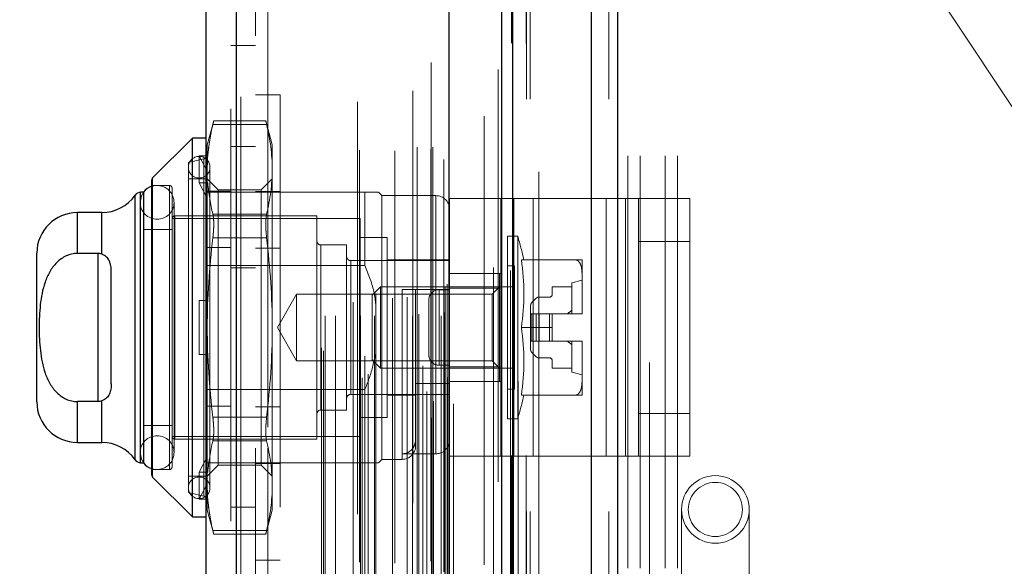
# Model space of a CAD drawing. Header units: inches. Extents: x 0.2 to 10.8, y 0.2 to 8.2.
# Tile 117 of 127: x 5.817 to 6.056, y 5.086 to 5.218. Entities that reach past the tile are written whole.
import ezdxf

# ---------------------------------------------------------------- set-up
doc = ezdxf.new("R2010")
doc.units = ezdxf.units.IN
doc.header["$MEASUREMENT"] = 0
doc.linetypes.add('HIDDEN', pattern=[0.07500000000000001, 0.05, -0.025])
doc.layers.add('DIMENSIONS', color=140, linetype='Continuous')
doc.styles.add('SLDTEXTSTYLE0', font='TXT', dxfattribs={"width": 0.7})
doc.dimstyles.new('SLDDIMSTYLE0', dxfattribs={"dimtxt": 0.0849609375, "dimasz": 0.13, "dimexe": 0, "dimexo": 0.0625, "dimgap": 0.021240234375, "dimtad": 0, "dimtih": 1, "dimtoh": 1, "dimlfac": 12, "dimrnd": 1e-09, "dimzin": 12, "dimdsep": 46, "dimtxsty": 'SLDTEXTSTYLE0', "dimsah": 1, "dimcen": 0.09, "dimadec": 0, "dimazin": 3, "dimtfac": 1, "dimtofl": 0, "dimtmove": 0, "dimatfit": 3, "dimfxl": 0, "dimfrac": 2, "dimtolj": 1, "dimtzin": 12, "dimarcsym": 0})

# ---------------------------------------------------------------- blocks, each defined once
blk = doc.blocks.new('_D_17')
at = {"layer": 'DIMENSIONS'}
for p, q in [((5.914758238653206, 5.237136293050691), (5.462429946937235, 5.237136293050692)), ((5.587429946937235, 5.237136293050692), (5.58742994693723, 4.13229373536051)), ((5.425855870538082, 3.97824279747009), (5.39732577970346, 3.97824279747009)), ((5.39732577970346, 3.97824279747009), (5.39732577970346, 3.843211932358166)), ((5.749004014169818, 3.97824279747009), (5.777534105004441, 3.97824279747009)), ((5.777534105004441, 3.97824279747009), (5.777534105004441, 3.843211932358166)), ((5.39732577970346, 3.843211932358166), (5.425855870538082, 3.843211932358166)), ((5.777534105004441, 3.843211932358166), (5.749004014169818, 3.843211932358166)), ((5.587429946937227, 3.196802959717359), (5.587429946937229, 3.824191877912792)), ((5.914758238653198, 3.196802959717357), (5.462429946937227, 3.196802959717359))]:
    blk.add_line(p, q, dxfattribs=at)
for points in [[(5.587429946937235, 5.237136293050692), (5.567429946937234, 5.107136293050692), (5.607429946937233, 5.107136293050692)], [(5.587429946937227, 3.196802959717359), (5.607429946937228, 3.326802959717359), (5.567429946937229, 3.326802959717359)]]:
    blk.add_solid(points, dxfattribs=at)
at = {"layer": 'DIMENSIONS', "char_height": 0.08333333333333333, "attachment_point": 1, "style": 'SLDTEXTSTYLE0'}
for s, insert in [('24.48', (5.425855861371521, 4.104685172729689)), ('621.9', (5.425855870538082, 3.950634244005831))]:
    blk.add_mtext(s, dxfattribs=dict(at, insert=insert))
blk = doc.blocks.new('_D_18')
at = {"layer": 'DIMENSIONS'}
for p, q in [((5.884174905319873, 5.35238629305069), (5.126569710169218, 5.352386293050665)), ((5.251569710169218, 5.352386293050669), (5.25156971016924, 4.666890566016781)), ((5.089995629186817, 4.536759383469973), (5.061465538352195, 4.536759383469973)), ((5.061465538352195, 4.536759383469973), (5.061465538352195, 4.401728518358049)), ((5.413143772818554, 4.536759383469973), (5.441673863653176, 4.536759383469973)), ((5.441673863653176, 4.536759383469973), (5.441673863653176, 4.401728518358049)), ((5.061465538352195, 4.401728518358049), (5.089995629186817, 4.401728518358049)), ((5.441673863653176, 4.401728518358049), (5.413143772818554, 4.401728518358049)), ((5.25156971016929, 3.081469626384), (5.251569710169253, 4.247677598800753)), ((5.884174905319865, 3.081469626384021), (5.12656971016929, 3.081469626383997))]:
    blk.add_line(p, q, dxfattribs=at)
for points in [[(5.251569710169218, 5.352386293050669), (5.231569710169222, 5.222386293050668), (5.271569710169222, 5.22238629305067)], [(5.25156971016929, 3.081469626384), (5.271569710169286, 3.211469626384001), (5.231569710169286, 3.211469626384)]]:
    blk.add_solid(points, dxfattribs=at)
at = {"layer": 'DIMENSIONS', "char_height": 0.08333333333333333, "attachment_point": 1, "style": 'SLDTEXTSTYLE0'}
for s, insert in [('27.25', (5.089995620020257, 4.663201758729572)), ('692.2', (5.089995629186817, 4.509150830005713)), ('OPENING', (4.989532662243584, 4.355099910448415))]:
    blk.add_mtext(s, dxfattribs=dict(at, insert=insert))

msp = doc.modelspace()

# ---------------------------------------------------------------- linework, layer by layer
at = {"color": 7, "linetype": 'Continuous', "lineweight": 25}
for p, q in [((5.962250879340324, 5.444882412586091), (5.962250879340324, 2.999052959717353)), ((5.955886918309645, 2.999052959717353), (5.955886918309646, 5.443702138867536)), ((5.934174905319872, 2.999052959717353), (5.934174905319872, 5.43446962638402)), ((5.936810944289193, 2.999052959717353), (5.936810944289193, 5.434728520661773)), ((5.921371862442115, 3.02515738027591), (5.921371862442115, 5.408765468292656)), ((5.869850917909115, 3.034241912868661), (5.869850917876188, 5.399680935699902)), ((5.862413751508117, 5.396735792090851), (5.862413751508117, 3.037187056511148)), ((5.859132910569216, 5.189632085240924), (5.84948257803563, 5.179981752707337)), ((5.862413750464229, 5.189632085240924), (5.859132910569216, 5.189632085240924)), ((5.859132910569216, 5.097768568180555), (5.859132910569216, 5.189632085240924)), ((5.849290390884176, 5.107882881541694), (5.849290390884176, 5.179517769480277)), ((5.84948257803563, 5.107418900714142), (5.84948257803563, 5.179981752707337)), ((5.845235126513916, 5.111594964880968), (5.845235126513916, 5.175805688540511)), ((5.847292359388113, 5.17650872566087), (5.846581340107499, 5.17650872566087)), ((5.846581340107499, 5.110891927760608), (5.846581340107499, 5.17650872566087)), ((5.847321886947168, 5.110891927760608), (5.847321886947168, 5.17650872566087)), ((5.837157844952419, 5.171587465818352), (5.831245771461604, 5.171587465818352)), ((5.831245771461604, 5.161670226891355), (5.831245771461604, 5.171587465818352)), ((5.837157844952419, 5.161486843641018), (5.837157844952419, 5.171587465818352)), ((5.821403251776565, 5.125655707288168), (5.821403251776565, 5.161744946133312)), ((5.836167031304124, 5.161670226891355), (5.831245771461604, 5.161670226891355)), ((5.836167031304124, 5.161670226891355), (5.836167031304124, 5.125730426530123)), ((5.839447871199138, 5.130012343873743), (5.839447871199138, 5.157388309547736)), ((5.836167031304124, 5.125730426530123), (5.831245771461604, 5.125730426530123)), ((5.831245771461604, 5.115813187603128), (5.831245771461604, 5.125730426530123)), ((5.837157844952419, 5.115813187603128), (5.837157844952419, 5.12591380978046)), ((5.831245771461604, 5.115813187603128), (5.837157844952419, 5.115813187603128)), ((5.846581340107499, 5.110891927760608), (5.847292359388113, 5.110891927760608)), ((5.84948257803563, 5.107418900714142), (5.859132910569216, 5.097768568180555)), ((5.859132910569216, 5.097768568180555), (5.862413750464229, 5.097768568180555))]:
    msp.add_line(p, q, dxfattribs=at)
at = {"color": 7, "linetype": 'HIDDEN', "lineweight": 18}
for p, q in [((5.962250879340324, 5.444882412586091), (5.962250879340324, 2.999052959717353)), ((5.962250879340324, 2.999052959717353), (5.962250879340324, 5.444882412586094)), ((5.962250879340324, 2.999052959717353), (5.962250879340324, 5.444882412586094)), ((5.955886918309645, 2.999052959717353), (5.955886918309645, 5.443702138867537)), ((5.960129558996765, 2.999052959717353), (5.960129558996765, 5.443702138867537)), ((5.960129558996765, 2.999052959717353), (5.960129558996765, 5.443702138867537)), ((5.936810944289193, 2.999052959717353), (5.936810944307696, 5.434728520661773)), ((5.940174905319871, 2.999052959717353), (5.940174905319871, 5.43446962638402)), ((5.941053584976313, 2.999052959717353), (5.941053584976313, 5.434728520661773)), ((5.941053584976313, 2.999052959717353), (5.941053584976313, 5.434728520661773)), ((5.936556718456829, 3.012687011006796), (5.936556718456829, 5.42123583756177)), ((5.917146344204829, 3.021823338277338), (5.917146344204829, 5.412099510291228)), ((5.917146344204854, 3.021823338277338), (5.917146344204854, 5.412099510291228)), ((5.922413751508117, 3.02515738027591), (5.922413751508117, 5.408765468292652)), ((5.915008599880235, 3.026891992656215), (5.915008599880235, 5.40703085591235)), ((5.917062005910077, 5.408005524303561), (5.917062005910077, 3.025917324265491)), ((5.917571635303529, 3.025827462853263), (5.917571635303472, 5.40809538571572)), ((5.933301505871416, 5.406280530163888), (5.933301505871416, 3.027654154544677)), ((5.916000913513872, 3.028146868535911), (5.916000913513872, 5.405776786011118)), ((5.900334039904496, 3.031455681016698), (5.900334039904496, 5.402467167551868)), ((5.901765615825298, 3.032379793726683), (5.901765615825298, 5.4015389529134)), ((5.920995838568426, 3.03160536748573), (5.920995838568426, 5.402317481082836)), ((5.920995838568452, 3.03160536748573), (5.920995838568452, 5.402317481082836)), ((5.921447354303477, 3.030641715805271), (5.921447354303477, 5.403281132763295)), ((5.921474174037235, 3.030851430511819), (5.921474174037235, 5.403071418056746)), ((5.869850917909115, 5.399680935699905), (5.869850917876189, 3.034241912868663)), ((5.870892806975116, 3.034241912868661), (5.87089280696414, 5.399680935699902)), ((5.870892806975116, 5.399680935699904), (5.87089280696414, 3.034241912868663)), ((5.912610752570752, 5.401122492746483), (5.912610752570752, 3.032804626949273)), ((5.914977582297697, 3.034439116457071), (5.914977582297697, 5.399483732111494)), ((5.868413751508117, 5.396735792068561), (5.868413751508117, 3.037187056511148)), ((5.899153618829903, 5.398433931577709), (5.899153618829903, 3.035484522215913)), ((5.900918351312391, 3.036758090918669), (5.900918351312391, 5.397164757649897)), ((5.890468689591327, 3.038791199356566), (5.890468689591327, 5.395131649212)), ((5.890901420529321, 3.038060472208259), (5.890901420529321, 5.395862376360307)), ((5.929864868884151, 5.394979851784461), (5.929864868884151, 3.038918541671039)), ((5.89130202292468, 3.046508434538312), (5.89130202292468, 5.387414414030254)), ((5.891302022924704, 3.046508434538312), (5.891302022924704, 5.387414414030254)), ((5.893834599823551, 3.046508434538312), (5.893834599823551, 5.387414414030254)), ((5.899869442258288, 3.046508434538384), (5.899869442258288, 5.387414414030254)), ((5.903314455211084, 3.046508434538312), (5.903314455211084, 5.387414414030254)), ((5.912485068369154, 3.046508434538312), (5.912485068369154, 5.387414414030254)), ((5.91365822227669, 5.387414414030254), (5.91365822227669, 3.046508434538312)), ((5.913658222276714, 3.046508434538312), (5.913658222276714, 5.387414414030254)), ((5.914074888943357, 3.046925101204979), (5.914074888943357, 5.386997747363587)), ((5.916991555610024, 5.386997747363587), (5.916991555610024, 3.046925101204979)), ((5.91740822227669, 3.046508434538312), (5.91740822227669, 5.387414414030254)), ((5.917408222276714, 5.387414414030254), (5.917408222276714, 3.046508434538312)), ((5.919481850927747, 3.046508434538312), (5.919481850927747, 5.387414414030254)), ((5.919481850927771, 3.046508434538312), (5.919481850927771, 5.387414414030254)), ((5.899657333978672, 5.386750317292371), (5.899657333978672, 3.047172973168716)), ((5.908186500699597, 5.386513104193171), (5.908186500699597, 3.04740822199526)), ((5.920324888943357, 3.047341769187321), (5.920324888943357, 5.386581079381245)), ((5.920324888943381, 3.047341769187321), (5.920324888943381, 5.386581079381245)), ((5.89814284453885, 3.049874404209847), (5.89814284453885, 5.384048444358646)), ((5.907639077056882, 3.050803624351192), (5.907639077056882, 5.383119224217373)), ((5.907639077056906, 3.050803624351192), (5.907639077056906, 5.383119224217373)), ((5.911194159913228, 3.05104968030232), (5.911194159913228, 5.382861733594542)), ((5.920080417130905, 5.38441975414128), (5.920080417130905, 3.049503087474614)), ((5.903583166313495, 3.051912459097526), (5.903583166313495, 5.382017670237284)), ((5.920395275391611, 3.053421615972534), (5.920395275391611, 5.380501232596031)), ((5.920395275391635, 3.053421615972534), (5.920395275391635, 5.380501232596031)), ((5.920942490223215, 3.054194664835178), (5.920942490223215, 5.379728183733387)), ((5.920942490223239, 3.054194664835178), (5.920942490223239, 5.379728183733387)), ((5.932134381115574, 3.058285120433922), (5.932134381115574, 5.375637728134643)), ((5.936268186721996, 3.057506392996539), (5.936268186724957, 5.376381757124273)), ((5.943174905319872, 3.081469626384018), (5.943174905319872, 5.352386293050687)), ((5.943174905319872, 3.081469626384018), (5.943174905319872, 5.352386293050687)), ((5.943174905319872, 3.08146962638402), (5.943174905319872, 5.352386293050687)), ((5.943174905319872, 3.08146962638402), (5.943174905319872, 5.352386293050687)), ((5.970008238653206, 5.035177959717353), (5.970008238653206, 5.352386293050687)), ((5.874413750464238, 5.314419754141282), (5.874413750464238, 3.119503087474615)), ((5.877413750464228, 3.119503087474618), (5.877413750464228, 5.314419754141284)), ((5.877413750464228, 3.119503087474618), (5.877413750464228, 5.314419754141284)), ((5.877413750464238, 5.31441975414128), (5.877413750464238, 3.119503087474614)), ((5.877413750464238, 5.31441975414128), (5.877413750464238, 3.119503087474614)), ((5.964758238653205, 4.685302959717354), (5.964758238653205, 5.237136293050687)), ((5.964758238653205, 4.685302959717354), (5.964758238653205, 5.237136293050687)), ((5.967758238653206, 4.685302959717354), (5.967758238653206, 5.237136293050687)), ((5.973758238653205, 4.685302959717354), (5.973758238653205, 5.237136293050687)), ((5.976758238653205, 4.685302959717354), (5.976758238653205, 5.237136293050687)), ((5.976758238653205, 4.685302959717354), (5.976758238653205, 5.237136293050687)), ((6.086008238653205, 5.154896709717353), (6.031383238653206, 5.237136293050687)), ((5.874413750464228, 5.212100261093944), (5.868413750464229, 5.212100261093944)), ((5.880413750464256, 5.200116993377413), (5.874413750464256, 5.200116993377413)), ((5.880413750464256, 5.200116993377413), (5.880413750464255, 5.08728366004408)), ((5.864305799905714, 5.193828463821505), (5.86274183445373, 5.187991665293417)), ((5.876946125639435, 5.193828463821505), (5.864285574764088, 5.193828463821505)), ((5.878489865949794, 5.187991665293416), (5.876925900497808, 5.193828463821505)), ((5.864099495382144, 5.192949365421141), (5.87713220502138, 5.192949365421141)), ((5.864099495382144, 5.192949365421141), (5.87713220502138, 5.192949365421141)), ((5.86274183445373, 5.184915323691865), (5.86274183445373, 5.187991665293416)), ((5.87441375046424, 5.187628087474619), (5.86841375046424, 5.187628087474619)), ((5.878489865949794, 5.182057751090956), (5.878489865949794, 5.187991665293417)), ((5.861905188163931, 5.18459383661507), (5.858148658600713, 5.1837265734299)), ((5.860773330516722, 5.178776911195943), (5.860773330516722, 5.185338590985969)), ((5.860773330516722, 5.185338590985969), (5.862871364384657, 5.185338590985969)), ((5.86274183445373, 5.181645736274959), (5.860773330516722, 5.185338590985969)), ((5.861905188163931, 5.102806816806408), (5.861905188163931, 5.184446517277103)), ((5.862871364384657, 5.185338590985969), (5.86274183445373, 5.184915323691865)), ((5.86274183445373, 5.184915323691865), (5.86274183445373, 5.181645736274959)), ((5.858148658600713, 5.103674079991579), (5.858148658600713, 5.1837265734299)), ((5.86274183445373, 5.181645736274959), (5.86274183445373, 5.178353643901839)), ((5.863398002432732, 5.104822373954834), (5.863398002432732, 5.182578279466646)), ((5.878489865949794, 5.143700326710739), (5.878489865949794, 5.182057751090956)), ((5.84948257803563, 5.179981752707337), (5.84948257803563, 5.107418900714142)), ((5.862413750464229, 5.179789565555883), (5.858148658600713, 5.179789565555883)), ((5.865405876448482, 5.177125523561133), (5.86274183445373, 5.179789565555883)), ((5.878489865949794, 5.179789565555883), (5.875825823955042, 5.177125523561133)), ((5.853555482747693, 5.178149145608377), (5.849290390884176, 5.178149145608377)), ((5.853555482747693, 5.109251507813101), (5.853555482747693, 5.178149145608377)), ((5.854211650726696, 5.109907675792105), (5.854211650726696, 5.177492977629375)), ((5.860773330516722, 5.178776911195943), (5.862871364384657, 5.178776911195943)), ((5.86274183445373, 5.175084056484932), (5.860773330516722, 5.178776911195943)), ((5.862871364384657, 5.178776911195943), (5.86274183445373, 5.178353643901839)), ((5.86274183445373, 5.143700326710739), (5.86274183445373, 5.178353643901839)), ((5.865405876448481, 5.172647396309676), (5.865405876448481, 5.177125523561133)), ((5.875825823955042, 5.177125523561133), (5.865405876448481, 5.177125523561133)), ((5.875825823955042, 5.172647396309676), (5.875825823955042, 5.177125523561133)), ((5.845235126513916, 5.175805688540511), (5.845235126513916, 5.111594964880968)), ((5.846581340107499, 5.17650872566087), (5.846581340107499, 5.110891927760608)), ((5.847321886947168, 5.17650872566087), (5.847292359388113, 5.17650872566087)), ((5.900963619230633, 5.17650872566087), (5.862413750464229, 5.17650872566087)), ((5.868413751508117, 5.176808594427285), (5.862413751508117, 5.176808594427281)), ((5.880413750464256, 5.176658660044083), (5.874413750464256, 5.176658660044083)), ((5.900963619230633, 5.158735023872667), (5.900963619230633, 5.17650872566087)), ((5.905064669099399, 5.175688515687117), (5.904244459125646, 5.17650872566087)), ((5.905064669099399, 5.111712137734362), (5.905064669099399, 5.175688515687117)), ((5.918188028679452, 5.175688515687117), (5.905064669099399, 5.175688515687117)), ((5.918188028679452, 5.113059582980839), (5.918188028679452, 5.175537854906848)), ((5.921468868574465, 5.112451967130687), (5.921468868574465, 5.174951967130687)), ((5.921468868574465, 5.174951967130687), (5.937095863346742, 5.174951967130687)), ((5.933968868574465, 5.112451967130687), (5.933968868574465, 5.174951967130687)), ((5.937095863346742, 5.112451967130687), (5.937095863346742, 5.174951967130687)), ((5.937095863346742, 5.174951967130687), (5.959488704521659, 5.174951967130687)), ((5.941782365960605, 5.112451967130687), (5.941782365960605, 5.174951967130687)), ((5.959488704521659, 5.112451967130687), (5.959488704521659, 5.174951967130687)), ((5.959488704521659, 5.174951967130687), (5.967302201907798, 5.174951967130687)), ((5.964175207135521, 5.112451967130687), (5.964175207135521, 5.174951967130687)), ((5.967302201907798, 5.174951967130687), (5.9798022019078, 5.174951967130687)), ((5.967302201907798, 5.164535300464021), (5.967302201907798, 5.174951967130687)), ((5.9798022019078, 5.174951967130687), (5.9798022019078, 5.164535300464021)), ((5.846472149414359, 5.174048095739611), (5.846472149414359, 5.113352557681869)), ((5.854674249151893, 5.113352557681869), (5.854674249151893, 5.174048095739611)), ((5.865405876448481, 5.110275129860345), (5.865405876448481, 5.172647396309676)), ((5.875825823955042, 5.110275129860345), (5.875825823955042, 5.172647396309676)), ((5.831245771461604, 5.171587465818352), (5.831245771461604, 5.161670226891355)), ((5.837157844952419, 5.171587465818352), (5.837157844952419, 5.161486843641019)), ((5.899815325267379, 5.170111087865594), (5.854211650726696, 5.170111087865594)), ((5.854867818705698, 5.116633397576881), (5.854867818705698, 5.170767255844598)), ((5.889316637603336, 5.170767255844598), (5.854867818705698, 5.170767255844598)), ((5.864099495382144, 5.17116613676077), (5.87713220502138, 5.17116613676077)), ((5.864099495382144, 5.171166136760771), (5.87713220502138, 5.17116613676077)), ((5.889316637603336, 5.116633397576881), (5.889316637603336, 5.170767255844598)), ((5.899815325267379, 5.117289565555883), (5.899815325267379, 5.170111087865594)), ((5.854211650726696, 5.167486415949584), (5.847321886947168, 5.167486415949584)), ((5.864099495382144, 5.16548355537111), (5.87713220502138, 5.165483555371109)), ((5.864099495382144, 5.165483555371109), (5.87713220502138, 5.165483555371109)), ((5.906377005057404, 5.165517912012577), (5.899815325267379, 5.165517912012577)), ((5.906377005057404, 5.121882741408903), (5.906377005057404, 5.165517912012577)), ((5.935576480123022, 5.121554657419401), (5.935576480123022, 5.165845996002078)), ((5.938018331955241, 5.165845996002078), (5.935576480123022, 5.165845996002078)), ((5.938018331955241, 5.121554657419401), (5.938018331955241, 5.165845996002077)), ((5.868413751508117, 5.16309997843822), (5.862413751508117, 5.16309997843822)), ((5.880413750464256, 5.16295004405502), (5.874413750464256, 5.16295004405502)), ((5.890300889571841, 5.123687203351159), (5.890300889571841, 5.16371345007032)), ((5.896534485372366, 5.16371345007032), (5.890300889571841, 5.16371345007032)), ((5.896534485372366, 5.123687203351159), (5.896534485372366, 5.16371345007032)), ((5.967302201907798, 5.122868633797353), (5.967302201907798, 5.164535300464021)), ((5.967302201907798, 5.164535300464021), (5.9798022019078, 5.164535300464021)), ((5.9798022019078, 5.122868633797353), (5.9798022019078, 5.164535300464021)), ((5.836167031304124, 5.161670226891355), (5.836167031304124, 5.125730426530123)), ((5.900963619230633, 5.158735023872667), (5.862413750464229, 5.158735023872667)), ((5.874413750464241, 5.158169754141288), (5.86841375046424, 5.158169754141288)), ((5.921468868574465, 5.159940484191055), (5.89751873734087, 5.159940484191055)), ((5.89751873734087, 5.127460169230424), (5.89751873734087, 5.159789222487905)), ((5.921468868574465, 5.160104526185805), (5.906377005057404, 5.160104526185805)), ((5.937216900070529, 5.158628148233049), (5.935576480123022, 5.158628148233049)), ((5.937216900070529, 5.128772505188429), (5.937216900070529, 5.158628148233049)), ((5.938907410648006, 5.160104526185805), (5.952044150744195, 5.160104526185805)), ((5.953621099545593, 5.15666849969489), (5.953621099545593, 5.160104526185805)), ((5.921468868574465, 5.156826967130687), (5.933968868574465, 5.156826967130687)), ((5.933607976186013, 5.156823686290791), (5.921468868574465, 5.156823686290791)), ((5.933607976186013, 5.15326694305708), (5.933607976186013, 5.156823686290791)), ((5.953621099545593, 5.147136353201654), (5.953621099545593, 5.15666849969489)), ((5.904780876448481, 5.153542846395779), (5.90276808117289, 5.151530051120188)), ((5.904780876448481, 5.1338578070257), (5.904780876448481, 5.153542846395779)), ((5.937216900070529, 5.153542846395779), (5.904780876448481, 5.153542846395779)), ((5.933607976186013, 5.15326694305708), (5.921468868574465, 5.15326694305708)), ((5.933607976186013, 5.153542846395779), (5.931831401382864, 5.15176627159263)), ((5.933607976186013, 5.134133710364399), (5.933607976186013, 5.15326694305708)), ((5.946403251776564, 5.153542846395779), (5.946403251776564, 5.151738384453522)), ((5.951160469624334, 5.153542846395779), (5.946403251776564, 5.153542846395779)), ((5.953621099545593, 5.155183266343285), (5.951160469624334, 5.154527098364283)), ((5.951160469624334, 5.146981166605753), (5.951160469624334, 5.154527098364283)), ((5.884398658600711, 5.15176627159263), (5.879741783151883, 5.143700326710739)), ((5.884398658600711, 5.13563438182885), (5.884398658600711, 5.15176627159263)), ((5.931831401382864, 5.15176627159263), (5.884398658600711, 5.15176627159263)), ((5.90276808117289, 5.13587060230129), (5.90276808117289, 5.151530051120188)), ((5.918188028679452, 5.152886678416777), (5.909985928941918, 5.152886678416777)), ((5.909985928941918, 5.152886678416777), (5.909985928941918, 5.111857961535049)), ((5.913266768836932, 5.114992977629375), (5.913266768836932, 5.152886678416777)), ((5.918968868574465, 5.152868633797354), (5.918968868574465, 5.13453530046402)), ((5.918968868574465, 5.152868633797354), (5.921468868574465, 5.152868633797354)), ((5.918968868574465, 5.13453530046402), (5.918968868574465, 5.152868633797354)), ((5.931831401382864, 5.13563438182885), (5.931831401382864, 5.15176627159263)), ((5.942506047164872, 5.15079393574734), (5.941442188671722, 5.149730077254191)), ((5.945747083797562, 5.151082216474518), (5.943202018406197, 5.151082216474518)), ((5.860773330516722, 5.137138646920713), (5.860773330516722, 5.150262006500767)), ((5.860773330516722, 5.150262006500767), (5.86274183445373, 5.150262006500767)), ((5.862871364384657, 5.150262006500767), (5.86274183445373, 5.150262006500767)), ((5.916468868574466, 5.150368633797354), (5.916468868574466, 5.13703530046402)), ((5.941153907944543, 5.149034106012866), (5.941153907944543, 5.146981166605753)), ((5.941153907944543, 5.146981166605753), (5.941153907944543, 5.140419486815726)), ((5.941442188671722, 5.146981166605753), (5.941153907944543, 5.146981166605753)), ((5.942506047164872, 5.146981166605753), (5.941442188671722, 5.146981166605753)), ((5.941442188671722, 5.146981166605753), (5.941442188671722, 5.140419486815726)), ((5.941442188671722, 5.146981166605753), (5.941442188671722, 5.140419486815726)), ((5.943202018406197, 5.146981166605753), (5.942506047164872, 5.146981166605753)), ((5.942506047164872, 5.146981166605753), (5.942506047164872, 5.140419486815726)), ((5.942506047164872, 5.146981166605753), (5.942506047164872, 5.140419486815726)), ((5.943202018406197, 5.146981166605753), (5.943202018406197, 5.140419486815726)), ((5.945747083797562, 5.146981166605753), (5.943202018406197, 5.146981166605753)), ((5.943202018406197, 5.146981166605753), (5.943202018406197, 5.140419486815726)), ((5.945747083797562, 5.146981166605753), (5.945747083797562, 5.140419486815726)), ((5.946403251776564, 5.146981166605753), (5.945747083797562, 5.146981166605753)), ((5.945747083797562, 5.146981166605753), (5.945747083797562, 5.140419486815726)), ((5.946403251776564, 5.146981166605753), (5.953620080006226, 5.146981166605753)), ((5.946403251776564, 5.143700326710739), (5.946403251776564, 5.146981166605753)), ((5.953620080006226, 5.146981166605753), (5.953621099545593, 5.146981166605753)), ((5.953621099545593, 5.146981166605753), (5.953621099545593, 5.147136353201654)), ((5.953621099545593, 5.147136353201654), (5.953621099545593, 5.146981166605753)), ((5.86274183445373, 5.10904700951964), (5.86274183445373, 5.143700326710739)), ((5.878489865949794, 5.105342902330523), (5.878489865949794, 5.143700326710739)), ((5.879741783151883, 5.143700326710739), (5.884398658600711, 5.13563438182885)), ((5.938907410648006, 5.143700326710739), (5.946403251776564, 5.143700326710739)), ((5.946403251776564, 5.143700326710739), (5.946403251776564, 5.140419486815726)), ((5.941442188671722, 5.140419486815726), (5.941153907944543, 5.140419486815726)), ((5.941153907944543, 5.140419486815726), (5.941153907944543, 5.138366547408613)), ((5.942506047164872, 5.140419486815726), (5.941442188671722, 5.140419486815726)), ((5.943202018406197, 5.140419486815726), (5.942506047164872, 5.140419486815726)), ((5.945747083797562, 5.140419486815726), (5.943202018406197, 5.140419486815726)), ((5.946403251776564, 5.140419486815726), (5.945747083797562, 5.140419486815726)), ((5.946403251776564, 5.140419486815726), (5.953620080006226, 5.140419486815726)), ((5.951160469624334, 5.132873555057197), (5.951160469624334, 5.140419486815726)), ((5.953620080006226, 5.140419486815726), (5.953621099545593, 5.140419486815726)), ((5.953621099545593, 5.140264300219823), (5.953621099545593, 5.140419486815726)), ((5.953621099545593, 5.140419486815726), (5.953621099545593, 5.140264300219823)), ((5.953621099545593, 5.130732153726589), (5.953621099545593, 5.140264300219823)), ((5.860773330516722, 5.137138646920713), (5.86274183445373, 5.137138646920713)), ((5.862871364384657, 5.137138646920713), (5.86274183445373, 5.137138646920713)), ((5.941442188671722, 5.137670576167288), (5.942506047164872, 5.136606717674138)), ((5.943202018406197, 5.13631843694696), (5.945747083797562, 5.13631843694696)), ((5.884398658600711, 5.13563438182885), (5.931831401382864, 5.13563438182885)), ((5.90276808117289, 5.13587060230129), (5.904780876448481, 5.1338578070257)), ((5.918968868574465, 5.13453530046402), (5.921468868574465, 5.13453530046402)), ((5.933607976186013, 5.134133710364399), (5.921468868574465, 5.134133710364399)), ((5.931831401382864, 5.135634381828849), (5.933607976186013, 5.1338578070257)), ((5.933607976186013, 5.130576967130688), (5.933607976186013, 5.134133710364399)), ((5.946403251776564, 5.135662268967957), (5.946403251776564, 5.1338578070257)), ((5.904780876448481, 5.1338578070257), (5.937216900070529, 5.1338578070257)), ((5.946403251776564, 5.1338578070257), (5.951160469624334, 5.1338578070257)), ((5.951160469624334, 5.132873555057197), (5.953621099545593, 5.132217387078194)), ((5.921468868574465, 5.130109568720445), (5.913266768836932, 5.130109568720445)), ((5.921468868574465, 5.130576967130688), (5.933968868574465, 5.130576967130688)), ((5.953621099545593, 5.127296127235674), (5.953621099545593, 5.130732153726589)), ((5.900963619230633, 5.12866562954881), (5.862413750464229, 5.12866562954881)), ((5.89751873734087, 5.127460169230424), (5.921468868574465, 5.127460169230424)), ((5.900963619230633, 5.110891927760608), (5.900963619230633, 5.12866562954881)), ((5.906377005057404, 5.127296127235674), (5.913266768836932, 5.127296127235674)), ((5.935576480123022, 5.128772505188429), (5.937216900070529, 5.128772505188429)), ((5.938907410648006, 5.127296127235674), (5.952044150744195, 5.127296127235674)), ((5.831245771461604, 5.125730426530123), (5.831245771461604, 5.115813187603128)), ((5.837157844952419, 5.12591380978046), (5.837157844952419, 5.115813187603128)), ((5.868413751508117, 5.124600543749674), (5.862413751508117, 5.124600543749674)), ((5.880413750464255, 5.124450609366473), (5.874413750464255, 5.124450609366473)), ((5.890300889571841, 5.123687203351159), (5.896534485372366, 5.123687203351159)), ((5.967302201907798, 5.122868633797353), (5.9798022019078, 5.122868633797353)), ((5.967302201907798, 5.112451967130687), (5.967302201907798, 5.122868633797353)), ((5.9798022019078, 5.122868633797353), (5.9798022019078, 5.112451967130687)), ((5.847321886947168, 5.119914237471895), (5.854211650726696, 5.119914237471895)), ((5.864099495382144, 5.12191709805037), (5.87713220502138, 5.121917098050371)), ((5.864099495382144, 5.121917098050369), (5.87713220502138, 5.121917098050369)), ((5.899815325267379, 5.121882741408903), (5.906377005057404, 5.121882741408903)), ((5.935576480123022, 5.121554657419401), (5.938018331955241, 5.121554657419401)), ((5.854211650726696, 5.117289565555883), (5.899815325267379, 5.117289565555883)), ((5.854867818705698, 5.116633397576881), (5.889316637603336, 5.116633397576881)), ((5.864099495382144, 5.116234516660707), (5.87713220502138, 5.116234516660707)), ((5.864099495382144, 5.116234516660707), (5.87713220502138, 5.116234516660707)), ((5.918188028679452, 5.113059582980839), (5.909985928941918, 5.113059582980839)), ((5.921468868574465, 5.112451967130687), (5.937095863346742, 5.112451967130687)), ((5.937095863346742, 5.112451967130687), (5.959488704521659, 5.112451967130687)), ((5.959488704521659, 5.112451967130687), (5.967302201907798, 5.112451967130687)), ((5.967302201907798, 5.112451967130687), (5.9798022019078, 5.112451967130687)), ((5.847292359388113, 5.110891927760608), (5.847321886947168, 5.110891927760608)), ((5.860773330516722, 5.108623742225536), (5.86274183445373, 5.112316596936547)), ((5.868413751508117, 5.110891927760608), (5.862413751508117, 5.110891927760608)), ((5.86274183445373, 5.107611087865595), (5.865405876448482, 5.110275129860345)), ((5.865405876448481, 5.110275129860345), (5.875825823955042, 5.110275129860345)), ((5.900963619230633, 5.110891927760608), (5.868413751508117, 5.110891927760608)), ((5.880413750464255, 5.110741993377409), (5.874413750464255, 5.110741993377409)), ((5.875825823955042, 5.110275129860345), (5.878489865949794, 5.107611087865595)), ((5.904244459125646, 5.110891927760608), (5.905064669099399, 5.111712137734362)), ((5.905064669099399, 5.111712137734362), (5.909985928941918, 5.111712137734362)), ((5.849290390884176, 5.109251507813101), (5.853555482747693, 5.109251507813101)), ((5.862871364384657, 5.108623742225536), (5.860773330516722, 5.108623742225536)), ((5.860773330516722, 5.108623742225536), (5.860773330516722, 5.10206206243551)), ((5.862871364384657, 5.108623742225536), (5.86274183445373, 5.10904700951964)), ((5.86274183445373, 5.10904700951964), (5.86274183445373, 5.105754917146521)), ((5.858148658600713, 5.107611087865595), (5.862413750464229, 5.107611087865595)), ((5.860773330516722, 5.10206206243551), (5.86274183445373, 5.105754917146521)), ((5.86274183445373, 5.102485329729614), (5.86274183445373, 5.105754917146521)), ((5.878489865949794, 5.099408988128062), (5.878489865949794, 5.105342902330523)), ((5.858148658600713, 5.103674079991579), (5.861905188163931, 5.102806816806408)), ((5.862871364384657, 5.10206206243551), (5.860773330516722, 5.10206206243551)), ((5.862871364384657, 5.10206206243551), (5.86274183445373, 5.102485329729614)), ((5.86274183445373, 5.099408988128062), (5.86274183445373, 5.102485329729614)), ((5.86274183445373, 5.099408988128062), (5.864305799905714, 5.093572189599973)), ((5.86841375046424, 5.100128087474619), (5.87441375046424, 5.100128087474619)), ((5.876925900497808, 5.093572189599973), (5.878489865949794, 5.099408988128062)), ((5.977760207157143, 5.09956148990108), (5.977760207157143, 5.083157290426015)), ((5.994164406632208, 5.083157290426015), (5.994164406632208, 5.09956148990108)), ((5.864099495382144, 5.094451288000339), (5.87713220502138, 5.094451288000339)), ((5.864099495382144, 5.094451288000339), (5.87713220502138, 5.094451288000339)), ((5.864285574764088, 5.093572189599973), (5.876946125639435, 5.093572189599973)), ((5.874413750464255, 5.08728366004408), (5.880413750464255, 5.08728366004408))]:
    msp.add_line(p, q, dxfattribs=at)
at = {"color": 7, "linetype": 'HIDDEN', "lineweight": 18, "flags": 128}
for points in [[(5.940063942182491, 3.012626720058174), (5.94006435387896, 4.207430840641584), (5.940063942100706, 5.421291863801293)], [(5.938164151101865, 3.030683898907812), (5.938164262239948, 4.168240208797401), (5.938164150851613, 5.403227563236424)], [(5.936993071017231, 3.046144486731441), (5.936993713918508, 4.168232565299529), (5.936993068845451, 5.387795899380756)], [(5.936993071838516, 3.046127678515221), (5.936993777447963, 4.241982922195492), (5.936993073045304, 5.38779473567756)], [(5.929877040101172, 5.38609302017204), (5.929876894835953, 4.226488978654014), (5.929877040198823, 3.047831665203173)], [(5.847292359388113, 5.17650872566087), (5.846784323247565, 5.17561749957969), (5.846472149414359, 5.174048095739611)], [(5.846472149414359, 5.113352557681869), (5.846784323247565, 5.111783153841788), (5.847292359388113, 5.110891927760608)]]:
    msp.add_lwpolyline(points, dxfattribs=at)
at = {"color": 7, "linetype": 'HIDDEN', "lineweight": 18}
for radius in [0.008202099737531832, 0.006561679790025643]:
    msp.add_circle((5.985962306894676, 5.09956148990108), radius, dxfattribs=at)
for centre, radius, start, end in [((5.860773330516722, 5.182578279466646), 0.002624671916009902, 0, 180), ((5.861757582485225, 5.185233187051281), 0.0006561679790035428, 283.0000000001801, 0), ((5.860773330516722, 5.182578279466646), 0.002624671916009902, 180, 0), ((5.850573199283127, 5.174048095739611), 0.00410104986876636, 0, 108.2280527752), ((5.85355548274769, 5.177492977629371), 0.0006561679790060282, 3.102185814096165e-10, 89.99999999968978), ((5.918188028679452, 5.172407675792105), 0.003280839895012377, 0, 90), ((5.850573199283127, 5.174048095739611), 0.004101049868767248, 180, 0), ((5.854867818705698, 5.170111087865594), 0.0006561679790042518, 90, 180), ((5.864434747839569, 5.143700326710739), 0.0768438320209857, 12.32604560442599, 16.74966025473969), ((5.890300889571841, 5.164697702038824), 0.0009842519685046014, 180, 270.0000000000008), ((5.89751873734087, 5.160924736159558), 0.0009842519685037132, 179.9999999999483, 270.0000000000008), ((5.883115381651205, 5.151902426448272), 0.0563917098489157, 351.6367379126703, 8.36326208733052), ((5.918968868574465, 5.150368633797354), 0.002500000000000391, 90, 180), ((5.943202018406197, 5.150097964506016), 0.0009842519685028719, 90, 135.0000000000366), ((5.945747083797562, 5.151738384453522), 0.0006561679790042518, 270.0000000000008, 0), ((5.942138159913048, 5.149034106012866), 0.0009842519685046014, 135.0000000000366, 180), ((5.941998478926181, 5.147135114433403), 0.01162262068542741, 359.2410645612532, 0.006106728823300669), ((5.941998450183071, 5.147135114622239), 0.01162264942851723, 359.2410655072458, 0.00610578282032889), ((5.883115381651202, 5.135498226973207), 0.05639170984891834, 351.6367379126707, 8.363262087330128), ((5.94199845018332, 5.140265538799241), 0.01162264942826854, 359.9938942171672, 0.7589344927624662), ((5.941998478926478, 5.140265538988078), 0.01162262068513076, 359.9938932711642, 0.7589354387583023), ((5.918968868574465, 5.13703530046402), 0.002499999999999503, 180, 270.0000000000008), ((5.942138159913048, 5.138366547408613), 0.0009842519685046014, 180, 224.9999999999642), ((5.943202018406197, 5.137302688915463), 0.0009842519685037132, 225.0000000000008, 270.0000000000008), ((5.945747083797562, 5.135662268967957), 0.0006561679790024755, 0, 90), ((5.89751873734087, 5.126475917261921), 0.0009842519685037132, 90, 180), ((5.864434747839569, 5.143700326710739), 0.0768438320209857, 343.2503397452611, 347.6739543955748), ((5.890300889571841, 5.122702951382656), 0.0009842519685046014, 90, 180), ((5.850573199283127, 5.113352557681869), 0.004101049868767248, 0, 180), ((5.854867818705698, 5.117289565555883), 0.0006561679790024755, 180, 270.0000000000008), ((5.909985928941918, 5.114992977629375), 0.003280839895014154, 270.0000000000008, 0), ((5.850573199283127, 5.113352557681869), 0.004101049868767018, 251.7719472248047, 0), ((5.85355548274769, 5.109907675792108), 0.0006561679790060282, 270.000000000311, 359.9999999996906), ((5.860773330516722, 5.104822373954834), 0.002624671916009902, 0, 180), ((5.860773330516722, 5.104822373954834), 0.002624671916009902, 180, 0), ((5.861757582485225, 5.102167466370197), 0.0006561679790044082, 7.755464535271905e-11, 76.99999999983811)]:
    msp.add_arc(centre, radius, start, end, dxfattribs=at)
at = {"color": 7, "linetype": 'Continuous', "lineweight": 25}
for centre, radius, start, end in [((5.849946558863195, 5.179517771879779), 0.0006561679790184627, 135.0000000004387, 179.9999999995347), ((5.850573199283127, 5.174048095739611), 0.004101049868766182, 108.2280527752, 143.1301023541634), ((5.837157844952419, 5.18142998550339), 0.00984251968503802, 270.0000000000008, 325.1500954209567), ((5.846581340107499, 5.174868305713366), 0.001640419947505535, 90, 145.1500954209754), ((5.831245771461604, 5.161744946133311), 0.009842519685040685, 90, 179.9999999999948), ((5.831245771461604, 5.125655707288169), 0.009842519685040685, 180.000000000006, 270.0000000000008), ((5.837157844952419, 5.10597066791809), 0.00984251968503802, 34.84990457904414, 90), ((5.846581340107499, 5.112532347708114), 0.001640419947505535, 214.8499045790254, 270.0000000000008), ((5.850573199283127, 5.113352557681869), 0.004101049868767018, 216.8698976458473, 251.7719472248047), ((5.849946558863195, 5.107882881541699), 0.0006561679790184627, 180.0000000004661, 224.9999999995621)]:
    msp.add_arc(centre, radius, start, end, dxfattribs=at)
at = {"color": 7, "linetype": 'HIDDEN', "lineweight": 18}
for points, knots in [([(5.864285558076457, 5.193741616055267), (5.864290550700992, 5.193763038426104), (5.864307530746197, 5.193835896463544), (5.864209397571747, 5.19341455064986), (5.864114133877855, 5.193011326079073), (5.864099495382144, 5.192949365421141)], [0, 0, 0, 0, 0.2606228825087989, 0.8863851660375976, 1, 1, 1, 1]), ([(5.87713220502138, 5.192949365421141), (5.87705587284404, 5.19327423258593), (5.876934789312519, 5.193789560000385), (5.87694307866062, 5.193754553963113), (5.876946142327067, 5.193741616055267)], [0, 0, 0, 0, 0.6304092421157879, 1, 1, 1, 1]), ([(5.904151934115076, 5.17650872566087), (5.904096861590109, 5.17650872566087), (5.903973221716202, 5.17650872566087), (5.902553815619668, 5.17650872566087), (5.90133686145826, 5.17650872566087), (5.900963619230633, 5.17650872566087)], [0, 0, 0, 0, 0.3576770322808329, 0.8029982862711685, 1, 1, 1, 1]), ([(5.864099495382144, 5.17116613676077), (5.864167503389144, 5.170878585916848), (5.864218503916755, 5.170532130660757), (5.864288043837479, 5.169722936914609), (5.864305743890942, 5.169261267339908), (5.864305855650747, 5.168272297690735), (5.864288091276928, 5.167731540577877), (5.864219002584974, 5.16662944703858), (5.864167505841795, 5.166058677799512), (5.864099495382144, 5.16548355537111)], [0, 0, 0, 0, 0.25, 0.25, 0.5, 0.5, 0.75, 0.75, 1, 1, 1, 1]), ([(5.87713220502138, 5.165483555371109), (5.877064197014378, 5.166058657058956), (5.877013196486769, 5.166622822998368), (5.876943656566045, 5.167729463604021), (5.876925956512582, 5.168267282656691), (5.876925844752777, 5.169256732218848), (5.876943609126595, 5.169721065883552), (5.87701269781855, 5.170527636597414), (5.877064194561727, 5.17087857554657), (5.87713220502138, 5.17116613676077)], [0, 0, 0, 0, 0.25, 0.25, 0.5, 0.5, 0.75, 0.75, 1, 1, 1, 1]), ([(5.900963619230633, 5.158735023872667), (5.901860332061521, 5.156536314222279), (5.90310070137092, 5.153494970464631), (5.903478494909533, 5.150250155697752), (5.903583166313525, 5.14935114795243)], [0, 0, 0, 0, 0.7229401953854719, 1, 1, 1, 1]), ([(5.953621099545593, 5.15666849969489), (5.953621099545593, 5.157329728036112), (5.953575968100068, 5.157991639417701), (5.953288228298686, 5.158953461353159), (5.953154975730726, 5.15926890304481), (5.952845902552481, 5.159682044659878), (5.952721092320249, 5.159812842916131), (5.95241846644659, 5.160018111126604), (5.952238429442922, 5.160091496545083), (5.952044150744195, 5.160104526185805)], [0, 0, 0, 0, 0.5000000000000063, 0.5000000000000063, 0.7499999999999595, 0.7499999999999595, 0.8749999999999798, 0.8749999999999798, 1, 1, 1, 1]), ([(5.952044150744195, 5.160104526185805), (5.952238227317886, 5.160104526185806), (5.952418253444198, 5.160104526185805), (5.952720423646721, 5.160104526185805), (5.952844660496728, 5.160104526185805), (5.953157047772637, 5.160104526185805), (5.953288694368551, 5.160104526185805), (5.953575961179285, 5.160104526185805), (5.953621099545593, 5.160104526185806), (5.953621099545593, 5.160104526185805)], [0, 0, 0, 0, 0.1250000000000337, 0.1250000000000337, 0.2500000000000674, 0.2500000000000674, 0.500000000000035, 0.500000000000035, 1, 1, 1, 1]), ([(5.918188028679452, 5.152886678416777), (5.918632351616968, 5.152886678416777), (5.919068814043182, 5.152886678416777), (5.919872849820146, 5.152886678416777), (5.920238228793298, 5.152886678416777), (5.920835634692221, 5.152886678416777), (5.921072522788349, 5.152886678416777), (5.921387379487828, 5.152886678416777), (5.921468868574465, 5.152886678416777), (5.921468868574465, 5.152886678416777)], [0, 0, 0, 0, 0.25, 0.25, 0.5, 0.5, 0.75, 0.75, 1, 1, 1, 1]), ([(5.903583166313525, 5.137411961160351), (5.903145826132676, 5.13542318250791), (5.902489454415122, 5.132438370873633), (5.901345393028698, 5.129609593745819), (5.900963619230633, 5.12866562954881)], [0, 0, 0, 0, 0.6662995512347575, 1, 1, 1, 1]), ([(5.952044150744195, 5.127296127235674), (5.952238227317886, 5.127309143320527), (5.952418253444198, 5.127382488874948), (5.952720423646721, 5.127587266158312), (5.952844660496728, 5.127716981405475), (5.953157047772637, 5.128134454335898), (5.953288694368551, 5.128448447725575), (5.953575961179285, 5.129409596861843), (5.953621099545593, 5.130071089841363), (5.953621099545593, 5.130732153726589)], [0, 0, 0, 0, 0.1249999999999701, 0.1249999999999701, 0.2499999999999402, 0.2499999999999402, 0.4999999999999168, 0.4999999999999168, 1, 1, 1, 1]), ([(5.953621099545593, 5.127296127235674), (5.953621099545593, 5.127296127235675), (5.953575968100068, 5.127296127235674), (5.953288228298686, 5.127296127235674), (5.953154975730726, 5.127296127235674), (5.95284590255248, 5.127296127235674), (5.952721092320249, 5.127296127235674), (5.952418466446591, 5.127296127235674), (5.952238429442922, 5.127296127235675), (5.952044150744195, 5.127296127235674)], [0, 0, 0, 0, 0.4999999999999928, 0.4999999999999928, 0.7500000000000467, 0.7500000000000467, 0.8750000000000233, 0.8750000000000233, 1, 1, 1, 1]), ([(5.864099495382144, 5.12191709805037), (5.864167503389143, 5.121341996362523), (5.864218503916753, 5.120777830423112), (5.864288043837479, 5.119671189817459), (5.864305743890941, 5.119133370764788), (5.864305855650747, 5.118143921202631), (5.864288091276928, 5.117679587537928), (5.864219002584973, 5.116873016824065), (5.864167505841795, 5.116522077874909), (5.864099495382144, 5.116234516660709)], [0, 0, 0, 0, 0.25, 0.25, 0.5, 0.5, 0.75, 0.75, 1, 1, 1, 1]), ([(5.87713220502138, 5.116234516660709), (5.87706419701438, 5.116522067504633), (5.877013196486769, 5.116868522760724), (5.876943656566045, 5.117677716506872), (5.876925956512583, 5.118139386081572), (5.876925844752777, 5.119128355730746), (5.876943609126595, 5.119669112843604), (5.877012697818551, 5.120771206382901), (5.877064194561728, 5.121341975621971), (5.87713220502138, 5.121917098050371)], [0, 0, 0, 0, 0.25, 0.25, 0.5, 0.5, 0.75, 0.75, 1, 1, 1, 1]), ([(5.913266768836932, 5.11650248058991), (5.913266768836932, 5.116058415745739), (5.913187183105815, 5.115623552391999), (5.912870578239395, 5.114798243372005), (5.912636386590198, 5.114419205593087), (5.911737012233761, 5.113452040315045), (5.910875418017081, 5.113059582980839), (5.909985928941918, 5.113059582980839)], [0, 0, 0, 0, 0.2499999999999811, 0.2499999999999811, 0.4999999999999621, 0.4999999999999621, 1, 1, 1, 1]), ([(5.921468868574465, 5.11650248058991), (5.921468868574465, 5.116058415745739), (5.921389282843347, 5.115623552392), (5.921072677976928, 5.114798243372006), (5.920838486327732, 5.114419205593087), (5.919939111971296, 5.113452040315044), (5.919077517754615, 5.113059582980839), (5.918188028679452, 5.113059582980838)], [0, 0, 0, 0, 0.2499999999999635, 0.2499999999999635, 0.4999999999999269, 0.4999999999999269, 1, 1, 1, 1]), ([(5.904151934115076, 5.110891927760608), (5.904096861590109, 5.110891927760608), (5.903973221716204, 5.110891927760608), (5.902553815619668, 5.110891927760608), (5.901336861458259, 5.110891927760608), (5.900963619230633, 5.110891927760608)], [0, 0, 0, 0, 0.3576770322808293, 0.8029982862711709, 0.9999999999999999, 0.9999999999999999, 0.9999999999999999, 0.9999999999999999]), ([(5.864099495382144, 5.094451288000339), (5.864175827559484, 5.09412642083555), (5.864296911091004, 5.093611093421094), (5.864288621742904, 5.093646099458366), (5.864285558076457, 5.093659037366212)], [0, 0, 0, 0, 0.6304092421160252, 1, 1, 1, 1]), ([(5.876946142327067, 5.093659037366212), (5.876941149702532, 5.093637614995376), (5.876924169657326, 5.093564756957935), (5.877022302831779, 5.093986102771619), (5.877117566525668, 5.094389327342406), (5.87713220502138, 5.094451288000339)], [0, 0, 0, 0, 0.2606228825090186, 0.8863851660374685, 1, 1, 1, 1])]:
    msp.add_open_spline(points, degree=3, knots=knots, dxfattribs=at)
for points in [[(5.86274183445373, 5.182057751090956), (5.86274183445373, 5.185702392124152), (5.863243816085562, 5.189331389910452), (5.864099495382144, 5.192949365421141)], [(5.862871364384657, 5.185338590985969), (5.863071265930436, 5.187883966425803), (5.863501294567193, 5.190420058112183), (5.864099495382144, 5.192949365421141)], [(5.878489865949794, 5.182057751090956), (5.878489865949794, 5.185702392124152), (5.877987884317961, 5.189331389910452), (5.87713220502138, 5.192949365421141)], [(5.87713220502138, 5.17116613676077), (5.877987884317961, 5.174784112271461), (5.878489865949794, 5.178413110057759), (5.878489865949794, 5.182057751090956)], [(5.864099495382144, 5.17116613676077), (5.863501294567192, 5.17369544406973), (5.863071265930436, 5.176231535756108), (5.862871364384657, 5.178776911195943)], [(5.864099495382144, 5.16548355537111), (5.863243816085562, 5.158247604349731), (5.86274183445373, 5.150989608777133), (5.86274183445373, 5.143700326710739)], [(5.878489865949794, 5.143700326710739), (5.878489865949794, 5.150989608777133), (5.877987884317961, 5.158247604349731), (5.87713220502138, 5.165483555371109)], [(5.951160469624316, 5.14783576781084), (5.950768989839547, 5.14755519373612), (5.950379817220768, 5.147271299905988), (5.949995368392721, 5.146981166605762)], [(5.86274183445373, 5.143700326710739), (5.86274183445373, 5.136411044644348), (5.863243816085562, 5.129153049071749), (5.864099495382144, 5.12191709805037)], [(5.87713220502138, 5.121917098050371), (5.877987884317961, 5.129153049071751), (5.878489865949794, 5.136411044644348), (5.878489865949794, 5.143700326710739)], [(5.949995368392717, 5.140419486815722), (5.950379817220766, 5.140129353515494), (5.950768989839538, 5.139845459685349), (5.951160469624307, 5.139564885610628)], [(5.864099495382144, 5.116234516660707), (5.863501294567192, 5.11370520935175), (5.863071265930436, 5.111169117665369), (5.862871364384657, 5.108623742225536)], [(5.878489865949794, 5.105342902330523), (5.878489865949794, 5.108987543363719), (5.877987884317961, 5.112616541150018), (5.87713220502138, 5.116234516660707)], [(5.864099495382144, 5.094451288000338), (5.863243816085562, 5.098069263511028), (5.86274183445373, 5.101698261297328), (5.86274183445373, 5.105342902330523)], [(5.87713220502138, 5.094451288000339), (5.877987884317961, 5.098069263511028), (5.878489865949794, 5.101698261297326), (5.878489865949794, 5.105342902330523)], [(5.862871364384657, 5.10206206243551), (5.863071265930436, 5.099516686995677), (5.863501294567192, 5.096980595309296), (5.864099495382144, 5.094451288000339)]]:
    msp.add_open_spline(points, degree=3, dxfattribs=at)
at = {"color": 7, "linetype": 'Continuous', "lineweight": 25}
for points, knots in [([(5.831245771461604, 5.161670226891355), (5.830770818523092, 5.161670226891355), (5.830305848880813, 5.161617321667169), (5.829394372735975, 5.161413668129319), (5.828942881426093, 5.161260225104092), (5.828086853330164, 5.160868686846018), (5.827682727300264, 5.160632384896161), (5.826916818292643, 5.160087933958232), (5.826554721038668, 5.159778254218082), (5.825561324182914, 5.158786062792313), (5.82500223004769, 5.158024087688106), (5.824067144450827, 5.156395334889), (5.823696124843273, 5.155541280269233), (5.823087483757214, 5.153778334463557), (5.822849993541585, 5.152863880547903), (5.822479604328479, 5.151036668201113), (5.822344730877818, 5.150119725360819), (5.82204036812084, 5.147362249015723), (5.821965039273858, 5.14551547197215), (5.8219672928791, 5.14181177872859), (5.822045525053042, 5.139946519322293), (5.822463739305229, 5.136250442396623), (5.822808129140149, 5.134403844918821), (5.823727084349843, 5.131784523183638), (5.824104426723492, 5.13092903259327), (5.825044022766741, 5.129316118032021), (5.825600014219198, 5.128567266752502), (5.82693457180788, 5.127252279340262), (5.827683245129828, 5.126713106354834), (5.828963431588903, 5.126132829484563), (5.829409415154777, 5.125982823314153), (5.830312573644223, 5.125782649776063), (5.83077387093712, 5.125730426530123), (5.831245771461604, 5.125730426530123)], [0, 0, 0, 0, 0.03124999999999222, 0.03124999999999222, 0.06249999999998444, 0.06249999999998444, 0.09374999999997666, 0.09374999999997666, 0.1249999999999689, 0.1249999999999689, 0.1874999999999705, 0.1874999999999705, 0.2499999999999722, 0.2499999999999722, 0.3124999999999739, 0.3124999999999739, 0.3749999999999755, 0.3749999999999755, 0.4999999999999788, 0.4999999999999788, 0.6249999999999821, 0.6249999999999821, 0.7499999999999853, 0.7499999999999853, 0.812499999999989, 0.812499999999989, 0.8749999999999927, 0.8749999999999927, 0.9374999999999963, 0.9374999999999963, 0.9687499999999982, 0.9687499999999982, 1, 1, 1, 1]), ([(5.839447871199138, 5.157388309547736), (5.839447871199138, 5.157823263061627), (5.839421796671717, 5.158244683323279), (5.839290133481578, 5.159056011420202), (5.83918290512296, 5.159450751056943), (5.838846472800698, 5.160176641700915), (5.838613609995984, 5.160511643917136), (5.837996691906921, 5.161079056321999), (5.837608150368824, 5.161314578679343), (5.837157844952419, 5.161486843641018)], [0, 0, 0, 0, 0.25, 0.25, 0.5, 0.5, 0.75, 0.75, 1, 1, 1, 1]), ([(5.839447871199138, 5.130012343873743), (5.839447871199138, 5.129577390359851), (5.839421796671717, 5.129155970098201), (5.839290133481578, 5.128344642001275), (5.83918290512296, 5.127949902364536), (5.838846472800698, 5.127224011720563), (5.838613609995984, 5.126889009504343), (5.837996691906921, 5.126321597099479), (5.837608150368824, 5.126086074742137), (5.837157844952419, 5.12591380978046)], [0, 0, 0, 0, 0.25, 0.25, 0.5, 0.5, 0.75, 0.75, 1, 1, 1, 1])]:
    msp.add_open_spline(points, degree=3, knots=knots, dxfattribs=at)
for points in [[(5.837157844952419, 5.161486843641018), (5.836848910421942, 5.161605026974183), (5.836512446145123, 5.161670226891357), (5.836167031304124, 5.161670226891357)], [(5.837157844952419, 5.12591380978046), (5.836848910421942, 5.125795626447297), (5.836512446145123, 5.125730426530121), (5.836167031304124, 5.125730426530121)]]:
    msp.add_open_spline(points, degree=3, dxfattribs=at)

# ---------------------------------------------------------------- dimensions: what is measured, and where the dimension line sits
at = {"layer": 'DIMENSIONS'}
dim = msp.add_linear_dim(base=(5.25156971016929, 3.081469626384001), p1=(5.934174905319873, 5.352386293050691), p2=(5.934174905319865, 3.081469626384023), angle=90.0000000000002, text='<>\\POPENING', dimstyle='SLDDIMSTYLE0', dxfattribs=at)
dim.commit()
dim.dimension.update_dxf_attribs({"geometry": '_D_18', "text_midpoint": (5.251569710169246, 4.457284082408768), "dimtype": 160})
dim = msp.add_linear_dim(base=(5.587429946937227, 3.196802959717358), p1=(5.964758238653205, 5.237136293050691), p2=(5.964758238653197, 3.196802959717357), angle=90.0000000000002, dimstyle='SLDDIMSTYLE0', dxfattribs=at)
dim.commit()
dim.dimension.update_dxf_attribs({"geometry": '_D_17', "text_midpoint": (5.58742994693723, 3.978242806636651), "dimtype": 160})

doc.saveas('drawing.dxf')
